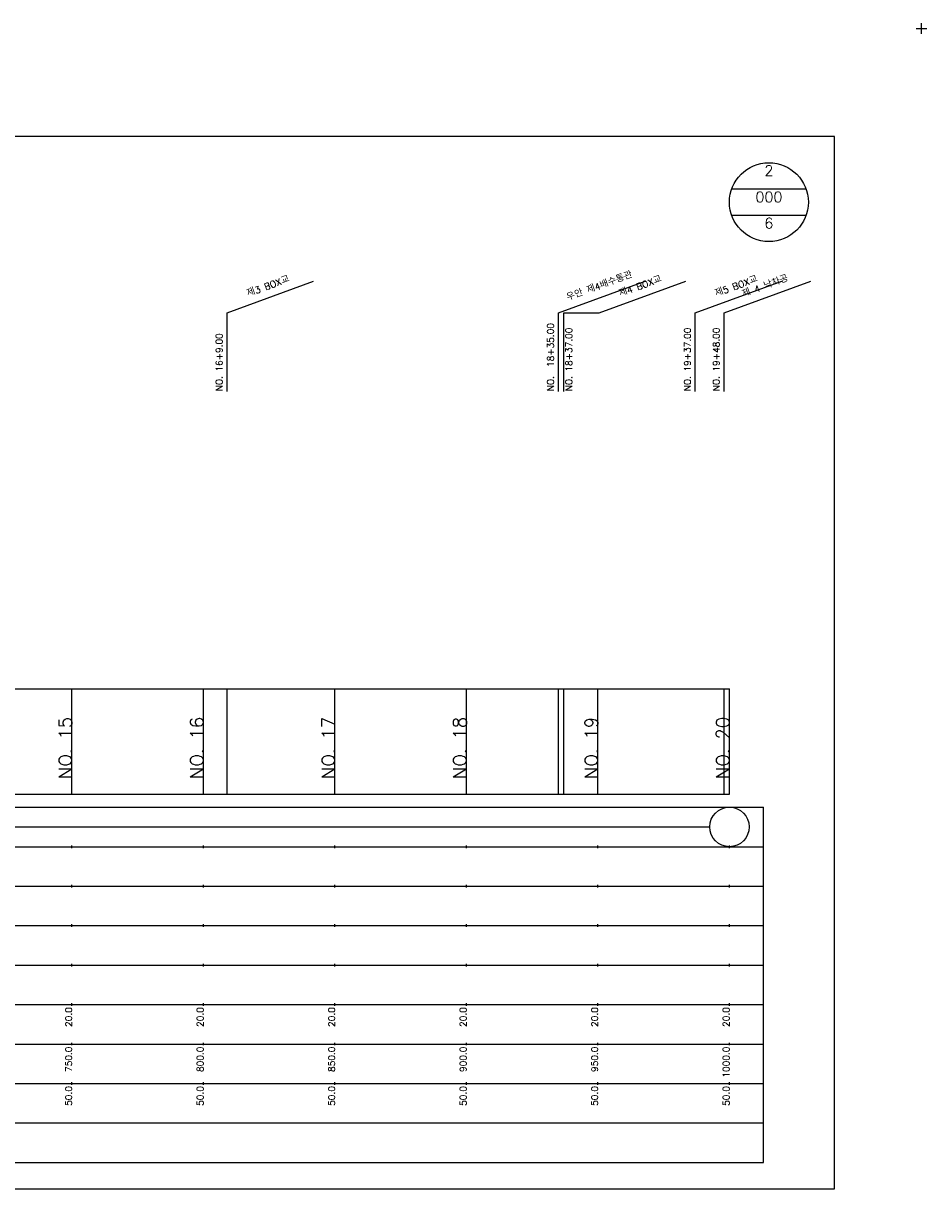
# Model space of a CAD drawing. Extents: x -2 to 685, y -2 to 1408.
# Tile 4 of 6: x 342 to 685, y 525 to 968. Entities that reach past the tile are written whole.
import ezdxf
from ezdxf.enums import TextEntityAlignment as Align

# ---------------------------------------------------------------- set-up
doc = ezdxf.new("R2010")
doc.units = 0
doc.header["$LTSCALE"] = 5
for name, color, linetype in [('BOX', 5, 'CONTINUOUS'), ('DT1', 3, 'CONTINUOUS'), ('DT2', 6, 'CONTINUOUS'), ('LT1', 4, 'CONTINUOUS'), ('ST1', 7, 'CONTINUOUS')]:
    doc.layers.add(name, color=color, linetype=linetype)
doc.styles.add('GHS', font='ROMANS.shx', dxfattribs={"bigfont": 'GHS.shx'})

msp = doc.modelspace()

# ---------------------------------------------------------------- linework, layer by layer
at = {"layer": 'BOX'}
msp.add_lwpolyline([(50, 525), (650, 525), (650, 925), (50, 925), (50, 525)], dxfattribs=at)
at = {"layer": 'DT1', "linetype": 'CONTINUOUS'}
msp.add_line((547, 858), (560.51, 858), dxfattribs=at)
at = {"layer": 'DT1'}
for p, q in [((360, 704.83), (360, 705.83)), ((410, 704.83), (410, 705.83)), ((460, 704.83), (460, 705.83)), ((510, 704.83), (510, 705.83)), ((560, 704.83), (560, 705.83)), ((610, 704.83), (610, 705.83))]:
    msp.add_line(p, q, dxfattribs=at)
at = {"layer": 'LT1', "linetype": 'CONTINUOUS'}
for p, q in [((419, 858), (451.89, 869.97)), ((545, 858), (577.89, 869.97)), ((560.51, 858), (593.4, 869.97)), ((597, 858), (629.89, 869.97)), ((608, 858), (640.89, 869.97)), ((419, 828), (419, 858)), ((545, 828), (545, 858)), ((547, 828), (547, 858)), ((597, 828), (597, 858)), ((608, 828), (608, 858))]:
    msp.add_line(p, q, dxfattribs=at)
at = {"layer": 'LT1'}
for p, q in [((360, 675), (360, 715)), ((410, 675), (410, 715)), ((419, 675), (419, 715)), ((460, 675), (460, 715)), ((510, 675), (510, 715)), ((545, 675), (545, 715)), ((547, 675), (547, 715)), ((560, 675), (560, 715)), ((608, 675), (608, 715)), ((610, 675), (610, 715)), ((110, 675), (610, 675)), ((360, 654.5), (360, 655.5)), ((410, 654.5), (410, 655.5)), ((460, 654.5), (460, 655.5)), ((510, 654.5), (510, 655.5)), ((560, 654.5), (560, 655.5)), ((610, 654.5), (610, 655.5)), ((360, 639.5), (360, 640.5)), ((410, 639.5), (410, 640.5)), ((460, 639.5), (460, 640.5)), ((510, 639.5), (510, 640.5)), ((560, 639.5), (560, 640.5)), ((610, 639.5), (610, 640.5)), ((360, 624.5), (360, 625.5)), ((410, 624.5), (410, 625.5)), ((460, 624.5), (460, 625.5)), ((510, 624.5), (510, 625.5)), ((560, 624.5), (560, 625.5)), ((610, 624.5), (610, 625.5)), ((360, 609.5), (360, 610.5)), ((410, 609.5), (410, 610.5)), ((460, 609.5), (460, 610.5)), ((510, 609.5), (510, 610.5)), ((560, 609.5), (560, 610.5)), ((610, 609.5), (610, 610.5)), ((360, 594.5), (360, 595.5)), ((410, 594.5), (410, 595.5)), ((460, 594.5), (460, 595.5)), ((510, 594.5), (510, 595.5)), ((560, 594.5), (560, 595.5)), ((610, 594.5), (610, 595.5)), ((360, 579.5), (360, 580.5)), ((410, 579.5), (410, 580.5)), ((460, 579.5), (460, 580.5)), ((510, 579.5), (510, 580.5)), ((560, 579.5), (560, 580.5)), ((610, 579.5), (610, 580.5)), ((360, 564.5), (360, 565.5)), ((410, 564.5), (410, 565.5)), ((460, 564.5), (460, 565.5)), ((510, 564.5), (510, 565.5)), ((560, 564.5), (560, 565.5)), ((610, 564.5), (610, 565.5))]:
    msp.add_line(p, q, dxfattribs=at)
msp.add_lwpolyline([(110, 715), (160, 715), (210, 715), (260, 715), (310, 715), (360, 715), (410, 715), (460, 715), (510, 715), (560, 715), (610, 715)], dxfattribs=at)
at = {"layer": 'ST1'}
for p, q in [((681, 966), (685, 966)), ((683, 964), (683, 968)), ((80, 670), (623, 670)), ((623, 535), (623, 670)), ((87.5, 655), (623, 655)), ((80, 640), (623, 640)), ((87.5, 625), (623, 625)), ((80, 610), (623, 610)), ((80, 595), (623, 595)), ((80, 580), (623, 580)), ((80, 565), (623, 565)), ((80, 550), (623, 550)), ((80, 535), (623, 535))]:
    msp.add_line(p, q, dxfattribs=at)
at = {"layer": 'ST1', "linetype": 'CONTINUOUS'}
for p, q in [((639.14, 905), (610.86, 905)), ((639.14, 895), (610.86, 895)), ((117.5, 662.5), (602.5, 662.5))]:
    msp.add_line(p, q, dxfattribs=at)
for centre, radius in [((625, 900), 15), ((610, 662.5), 7.5)]:
    msp.add_circle(centre, radius, dxfattribs=at)

# ---------------------------------------------------------------- texts
at = {"layer": 'DT1', "linetype": 'CONTINUOUS', "style": 'GHS'}
for s, p in [('우안 제4배수통관', (561, 866.99)), ('제3 BOX교', (435, 866.99)), ('제4 BOX교', (576.51, 866.99)), ('제5 BOX교', (613, 866.99)), ('제 4 낙차공', (624, 866.99))]:
    msp.add_text(s, height=2.5, rotation=20, dxfattribs=at).set_placement(p, align=Align.CENTER)
for s, p in [('NO. 16+9.00', (417.25, 828.12)), ('NO.  18+35.00', (543.25, 828.12)), ('NO. 18+37.00', (550.21, 828.12)), ('NO. 19+37.00', (595.25, 828.12)), ('NO. 19+48.00', (606.25, 828.12))]:
    msp.add_text(s, height=2.5, rotation=90, dxfattribs=at).set_placement(p)
at = {"layer": 'DT1', "style": 'GHS'}
for s, height, p in [('NO. 15', 5, (360, 704.33)), ('NO. 16', 5, (410, 704.33)), ('NO. 17', 5, (460, 704.33)), ('NO. 18', 5, (510, 704.33)), ('NO. 19', 5, (560, 704.33)), ('NO. 20', 5, (610, 704.33)), (' 20.0', 2.5, (360, 594)), (' 20.0', 2.5, (410, 594)), (' 20.0', 2.5, (460, 594)), (' 20.0', 2.5, (510, 594)), (' 20.0', 2.5, (560, 594)), (' 20.0', 2.5, (610, 594)), ('   750.0', 2.5, (360, 579)), ('   800.0', 2.5, (410, 579)), ('   850.0', 2.5, (460, 579)), ('   900.0', 2.5, (510, 579)), ('   950.0', 2.5, (560, 579)), ('  1000.0', 2.5, (610, 579)), ('  50.0', 2.5, (360, 564)), ('  50.0', 2.5, (410, 564)), ('  50.0', 2.5, (460, 564)), ('  50.0', 2.5, (510, 564)), ('  50.0', 2.5, (560, 564)), ('  50.0', 2.5, (610, 564))]:
    msp.add_text(s, height=height, rotation=90, dxfattribs=at).set_placement(p, align=Align.RIGHT)
at = {"layer": 'DT2', "linetype": 'CONTINUOUS', "style": 'GHS'}
for s, p in [('2', (625, 910)), ('000', (625, 900)), ('6', (625, 890))]:
    msp.add_text(s, height=4, dxfattribs=at).set_placement(p, align=Align.CENTER)

doc.saveas('drawing.dxf')
